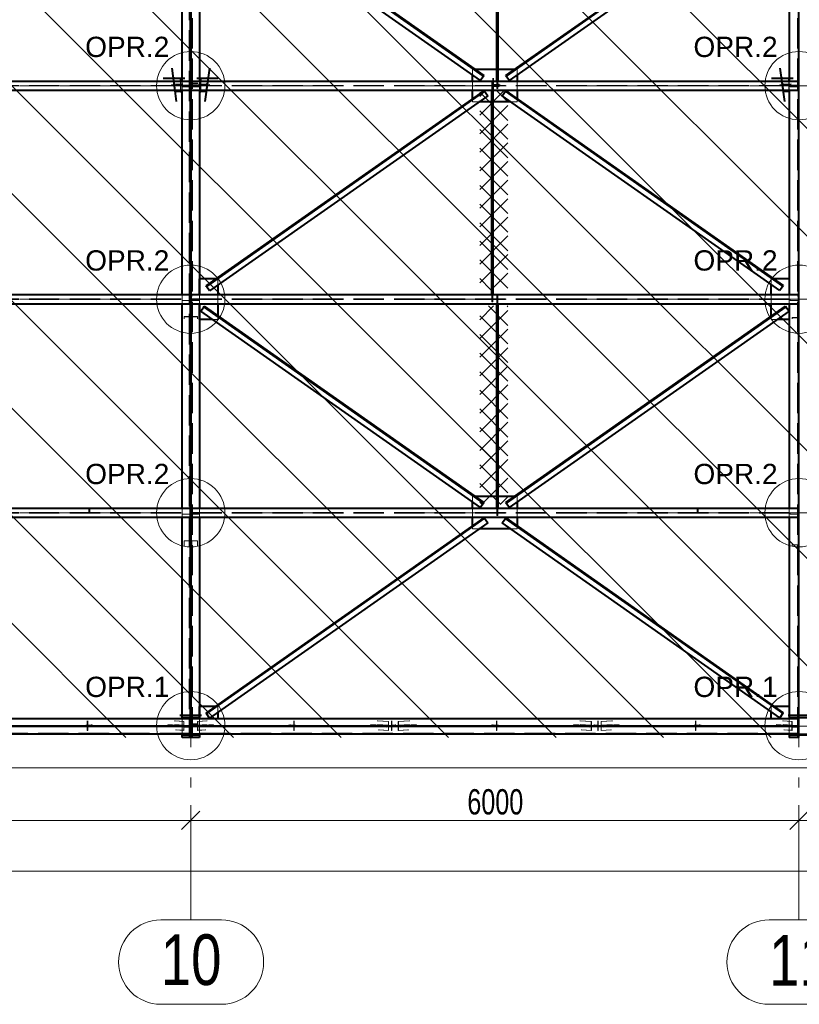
# Model space of a CAD drawing. Header units: metres. Extents: x 235 to 340, y 94 to 153.
# Tile 36 of 48: x 299.58 to 307.27, y 125.95 to 135.67. Entities that reach past the tile are written whole.
import ezdxf

# ---------------------------------------------------------------- set-up
doc = ezdxf.new("R2010")
doc.units = ezdxf.units.M
for name, pattern in [('__RA_15', [1.7, 1, -0.3, 0.1, -0.3]), ('__RA_2', [0.4, 0.3, -0.1]), ('__RA_4', [0.6, 0.3, -0.1, 0, -0.1, 0, -0.1])]:
    doc.linetypes.add(name, pattern=pattern)
for name, color, linetype, lineweight in [('OSY', 204, '__RA_15', 13), ('POPIS', 7, 'Continuous', 13), ('Standard', 7, 'Continuous', 40), ('VYZTUZ', 11, 'Continuous', 50)]:
    doc.layers.add(name, color=color, linetype=linetype, lineweight=lineweight)
doc.styles.add('ARIAL', font='ARIAL.TTF')

msp = doc.modelspace()

# ---------------------------------------------------------------- linework, layer by layer
at = {"layer": 'OSY', "color": 204, "linetype": '__RA_15', "lineweight": 13}
for p, q in [((301.2656, 126.7921), (301.2656, 152.3201)), ((307.2656, 126.7921), (307.2656, 152.3201)), ((242.1779, 135.0197), (323.2759, 135.0197)), ((242.1779, 132.912), (323.2759, 132.912)), ((242.1779, 130.8043), (323.2759, 130.8043)), ((242.1779, 128.6966), (323.2759, 128.6966)), ((301.2656, 126.7921), (301.2656, 126.7921)), ((307.2656, 126.7921), (307.2656, 126.7921))]:
    msp.add_line(p, q, dxfattribs=at)
at = {"layer": 'OSY', "color": 204, "linetype": 'Continuous', "lineweight": 13}
for p, q in [((301.5684, 126.7861), (300.9707, 126.7861)), ((307.5684, 126.7861), (306.9707, 126.7861)), ((301.5684, 125.9528), (300.9707, 125.9528)), ((307.5684, 125.9528), (306.9707, 125.9528))]:
    msp.add_line(p, q, dxfattribs=at)
for centre, start, end in [((300.9707, 126.3694), 90, 270), ((301.5684, 126.3694), 270, 90), ((306.9707, 126.3694), 90, 270)]:
    msp.add_arc(centre, 0.4167, start, end, dxfattribs=at)
at = {"layer": 'Standard', "color": 1, "linetype": 'Continuous', "lineweight": 13}
for p, q in [((304.8695, 128.5862), (283.2779, 150.1778)), ((305.9302, 128.5862), (284.3386, 150.1778)), ((306.9909, 128.5862), (285.3992, 150.1778)), ((308.0515, 128.5862), (286.4599, 150.1778)), ((309.1122, 128.5862), (287.5206, 150.1778)), ((310.1729, 128.5862), (288.5812, 150.1778)), ((311.2335, 128.5862), (289.6419, 150.1778)), ((312.2942, 128.5862), (290.7025, 150.1778)), ((313.3548, 128.5862), (291.7632, 150.1778)), ((303.8089, 128.5862), (283.2656, 149.1295)), ((302.7482, 128.5862), (283.2656, 148.0688)), ((301.6876, 128.5862), (283.2656, 147.0082)), ((300.6269, 128.5862), (283.2656, 145.9475))]:
    msp.add_line(p, q, dxfattribs=at)
at = {"layer": 'Standard', "color": 136, "linetype": '__RA_2', "lineweight": 18}
for p, q in [((301.2496, 138.7662), (301.2496, 128.587)), ((301.2816, 128.587), (301.2816, 138.7662)), ((307.2496, 128.587), (307.2496, 138.7662)), ((304.0622, 135.1797), (304.0456, 135.1797)), ((304.0456, 135.1253), (304.0456, 135.1797)), ((304.0726, 135.1797), (304.0622, 135.1797)), ((304.2966, 135.1797), (304.2846, 135.1797)), ((304.469, 135.1797), (304.4585, 135.1797)), ((304.4856, 135.1797), (304.469, 135.1797)), ((304.4856, 135.1797), (304.4856, 135.1253)), ((301.2796, 135.0976), (301.2716, 135.0976)), ((301.2796, 135.0976), (301.2796, 135.0985)), ((301.2796, 135.0458), (301.2796, 135.0976)), ((304.2456, 135.0855), (304.2456, 135.0925)), ((304.2456, 135.0855), (304.2456, 135.0257)), ((304.2516, 135.0855), (304.2456, 135.0855)), ((304.2516, 135.0855), (304.2516, 135.0925)), ((304.2516, 135.0317), (304.2516, 135.0855)), ((295.2716, 135.0225), (301.2596, 135.0225)), ((295.2716, 135.0169), (301.2596, 135.0169)), ((301.1696, 135.0245), (301.0772, 135.0323)), ((301.0779, 135.0243), (301.1696, 135.0165)), ((301.1646, 135.0291), (301.1035, 135.0323)), ((301.1047, 135.0243), (301.1646, 135.0211)), ((301.1677, 135.0355), (301.1142, 135.0383)), ((301.117, 135.0182), (301.1677, 135.0156)), ((301.1646, 135.0647), (301.1646, 135.0291)), ((301.1646, 135.0291), (301.1875, 135.0323)), ((301.1871, 135.0243), (301.1646, 135.0211)), ((301.1646, 135.0211), (301.1646, 134.9747)), ((301.1677, 135.0355), (301.1677, 135.0647)), ((301.1879, 135.0383), (301.1677, 135.0355)), ((301.1677, 135.0156), (301.1868, 135.0182)), ((301.1677, 134.9747), (301.1677, 135.0156)), ((301.1696, 135.0245), (301.1696, 135.0165)), ((301.2496, 135.0245), (301.1696, 135.0245)), ((301.1696, 135.0165), (301.2496, 135.0165)), ((301.1796, 135.0169), (301.1796, 135.0647)), ((301.1796, 135.0245), (301.2496, 135.0245)), ((301.2496, 135.0205), (301.1796, 135.0205)), ((301.1796, 135.0069), (301.1796, 135.0169)), ((301.1796, 134.9747), (301.1796, 135.0069)), ((301.1796, 135.0069), (301.2596, 135.0069)), ((301.1996, 135.0182), (301.1996, 135.0179)), ((301.2596, 135.0179), (301.1996, 135.0179)), ((301.1996, 135.0179), (301.1996, 135.0099)), ((301.1996, 135.0099), (301.2516, 135.0099)), ((301.2516, 135.0099), (301.2516, 135.0102)), ((301.2516, 135.0099), (301.2516, 134.9746)), ((301.2716, 135.0378), (301.3316, 135.0378)), ((301.2716, 135.0225), (307.2596, 135.0225)), ((301.2716, 135.0169), (307.2596, 135.0169)), ((301.2716, 135.0069), (301.3496, 135.0069)), ((301.3316, 135.0458), (301.2796, 135.0458)), ((301.3616, 135.0245), (301.2816, 135.0245)), ((301.2816, 135.0245), (301.3516, 135.0245)), ((301.3516, 135.0205), (301.2816, 135.0205)), ((301.2816, 135.0165), (301.3616, 135.0165)), ((301.3316, 135.0458), (301.3316, 135.0463)), ((301.3316, 135.0378), (301.3316, 135.0458)), ((301.3635, 135.0355), (301.3433, 135.0383)), ((301.3436, 135.0323), (301.3666, 135.0291)), ((301.3666, 135.0211), (301.3441, 135.0243)), ((301.3444, 135.0182), (301.3635, 135.0156)), ((301.3496, 135.0169), (301.3496, 135.0069)), ((301.3516, 135.0647), (301.3516, 134.9747)), ((301.4539, 135.0323), (301.3616, 135.0245)), ((301.3616, 135.0165), (301.3616, 135.0245)), ((301.3616, 135.0165), (301.4532, 135.0243)), ((301.3635, 135.0647), (301.3635, 135.0355)), ((301.417, 135.0383), (301.3635, 135.0355)), ((301.3635, 135.0156), (301.4142, 135.0182)), ((301.3635, 135.0156), (301.3635, 134.9747)), ((301.3666, 135.0291), (301.3666, 135.0647)), ((301.4276, 135.0323), (301.3666, 135.0291)), ((301.3666, 135.0211), (301.4265, 135.0243)), ((301.3666, 134.9747), (301.3666, 135.0211)), ((304.0456, 134.9747), (304.0456, 135.0647)), ((304.2346, 135.0525), (304.2364, 135.0525)), ((304.2346, 134.9747), (304.2346, 135.0525)), ((304.2356, 135.0237), (304.2356, 135.0323)), ((304.3156, 135.0244), (304.2356, 135.0244)), ((304.2356, 135.0157), (304.2356, 135.0237)), ((304.2356, 135.0237), (304.3156, 135.0237)), ((304.3156, 135.0237), (304.2356, 135.0237)), ((304.2356, 135.0237), (304.3156, 135.0237)), ((304.3156, 135.0197), (304.2356, 135.0197)), ((304.3156, 135.0197), (304.2356, 135.0197)), ((304.2356, 135.0163), (304.3156, 135.0163)), ((304.2356, 135.0157), (304.3156, 135.0157)), ((304.2364, 135.0525), (304.2406, 135.0525)), ((304.2364, 135.0525), (304.2364, 134.9747)), ((304.2406, 135.0525), (304.2448, 135.0525)), ((304.2406, 135.0525), (304.2406, 134.9747)), ((304.2448, 135.0525), (304.2466, 135.0525)), ((304.2448, 135.0525), (304.2448, 134.9747)), ((304.2456, 135.0257), (304.3056, 135.0257)), ((304.2456, 135.0243), (304.2456, 135.0177)), ((304.3056, 135.0177), (304.2456, 135.0177)), ((304.2456, 135.0177), (304.2456, 134.9579)), ((304.2466, 135.0525), (304.2466, 134.9747)), ((304.3056, 135.0317), (304.2516, 135.0317)), ((304.2516, 135.0182), (304.2516, 135.0117)), ((304.2516, 134.9579), (304.2516, 135.0117)), ((304.2516, 135.0117), (304.3056, 135.0117)), ((304.2846, 134.9925), (304.2846, 135.0647)), ((304.2863, 134.9925), (304.2846, 134.9925)), ((304.2863, 135.0647), (304.2863, 134.9925)), ((304.2906, 134.9925), (304.2863, 134.9925)), ((304.2906, 135.0647), (304.2906, 134.9925)), ((304.2948, 134.9925), (304.2906, 134.9925)), ((304.2948, 135.0647), (304.2948, 134.9925)), ((304.2966, 134.9925), (304.2948, 134.9925)), ((304.2966, 135.0647), (304.2966, 134.9925)), ((304.3056, 135.0317), (304.3056, 135.0383)), ((304.3056, 135.0257), (304.3056, 135.0317)), ((304.3056, 135.0177), (304.3056, 135.0243)), ((304.3056, 135.0117), (304.3056, 135.0177)), ((304.3156, 135.0323), (304.3156, 135.0237)), ((304.3156, 135.0157), (304.3156, 135.0237)), ((304.4856, 135.0647), (304.4856, 134.9747)), ((307.1696, 135.0245), (307.0772, 135.0323)), ((307.0779, 135.0243), (307.1696, 135.0165)), ((307.1646, 135.0291), (307.1035, 135.0323)), ((307.1047, 135.0243), (307.1646, 135.0211)), ((307.1677, 135.0355), (307.1142, 135.0383)), ((307.117, 135.0182), (307.1677, 135.0156)), ((307.1646, 135.0647), (307.1646, 135.0291)), ((307.1646, 135.0291), (307.1875, 135.0323)), ((307.1871, 135.0243), (307.1646, 135.0211)), ((307.1646, 135.0211), (307.1646, 134.9747)), ((307.1677, 135.0355), (307.1677, 135.0647)), ((307.1879, 135.0383), (307.1677, 135.0355)), ((307.1677, 135.0156), (307.1868, 135.0182)), ((307.1677, 134.9747), (307.1677, 135.0156)), ((307.1696, 135.0647), (307.1696, 134.9747)), ((307.2496, 135.0245), (307.1696, 135.0245)), ((307.1696, 135.0245), (307.2496, 135.0245)), ((307.2496, 135.0205), (307.1696, 135.0205)), ((307.1696, 135.0165), (307.2496, 135.0165)), ((307.1796, 135.0069), (307.1796, 135.0169)), ((307.1796, 135.0069), (307.2596, 135.0069)), ((307.1996, 135.0182), (307.1996, 135.0179)), ((307.2596, 135.0179), (307.1996, 135.0179)), ((307.1996, 135.0179), (307.1996, 135.0099)), ((307.1996, 135.0099), (307.2516, 135.0099)), ((307.2516, 135.0099), (307.2516, 135.0102)), ((307.2516, 135.0099), (307.2516, 134.9746)), ((301.1245, 134.964), (301.1677, 134.9618)), ((301.3635, 134.9618), (301.4067, 134.964)), ((304.0456, 134.8822), (304.0456, 134.8896)), ((304.2456, 134.9579), (304.2516, 134.9579)), ((304.4856, 134.8896), (304.4856, 134.8822)), ((307.1245, 134.964), (307.1677, 134.9618)), ((304.0456, 134.8597), (304.0456, 134.8822)), ((304.1074, 134.8597), (304.0456, 134.8597)), ((304.2466, 134.8597), (304.2346, 134.8597)), ((304.4856, 134.8597), (304.4237, 134.8597)), ((304.4856, 134.8822), (304.4856, 134.8597)), ((301.5259, 133.112), (301.5155, 133.112)), ((301.5316, 133.112), (301.5259, 133.112)), ((301.5316, 133.112), (301.5316, 133.05)), ((307.0053, 133.112), (306.9896, 133.112)), ((306.9896, 133.057), (306.9896, 133.112)), ((307.0157, 133.112), (307.0053, 133.112)), ((301.1796, 132.9092), (301.1796, 132.957)), ((301.2536, 132.9607), (301.2536, 132.9606)), ((301.2596, 132.9606), (301.2536, 132.9606)), ((301.2536, 132.9606), (301.2536, 132.9395)), ((301.2776, 132.9606), (301.2716, 132.9606)), ((301.2776, 132.9606), (301.2776, 132.9607)), ((301.2776, 132.9395), (301.2776, 132.9606)), ((301.3516, 132.957), (301.3516, 132.867)), ((301.3516, 132.867), (301.3516, 132.957)), ((301.5316, 132.957), (301.5316, 132.867)), ((304.2346, 132.8848), (304.2346, 132.957)), ((304.2364, 132.957), (304.2364, 132.8848)), ((304.2406, 132.957), (304.2406, 132.8848)), ((304.2448, 132.957), (304.2448, 132.8848)), ((304.2466, 132.957), (304.2466, 132.8848)), ((304.2846, 132.9448), (304.2863, 132.9448)), ((304.2846, 132.867), (304.2846, 132.9448)), ((304.2863, 132.9448), (304.2906, 132.9448)), ((304.2863, 132.9448), (304.2863, 132.867)), ((304.2906, 132.9448), (304.2948, 132.9448)), ((304.2906, 132.9448), (304.2906, 132.867)), ((304.2948, 132.9448), (304.2966, 132.9448)), ((304.2948, 132.9448), (304.2948, 132.867)), ((304.2966, 132.9448), (304.2966, 132.867)), ((306.9896, 132.867), (306.9896, 132.957)), ((307.1696, 132.957), (307.1696, 132.867)), ((307.1696, 132.957), (307.1696, 132.867)), ((307.2536, 132.9607), (307.2536, 132.9606)), ((307.2596, 132.9606), (307.2536, 132.9606)), ((307.2536, 132.9606), (307.2536, 132.9395)), ((295.2716, 132.9148), (301.2596, 132.9148)), ((295.2716, 132.9092), (301.2596, 132.9092)), ((301.1796, 132.8992), (301.1796, 132.9092)), ((301.1796, 132.867), (301.1796, 132.8992)), ((301.1796, 132.8992), (301.2596, 132.8992)), ((301.2716, 132.9148), (307.2596, 132.9148)), ((301.2716, 132.9092), (307.2596, 132.9092)), ((301.2716, 132.8992), (301.3496, 132.8992)), ((301.3496, 132.9092), (301.3496, 132.8992)), ((304.2364, 132.8848), (304.2346, 132.8848)), ((304.2406, 132.8848), (304.2364, 132.8848)), ((304.2448, 132.8848), (304.2406, 132.8848)), ((304.2466, 132.8848), (304.2448, 132.8848)), ((307.1796, 132.8992), (307.1796, 132.9092)), ((307.1796, 132.8992), (307.2596, 132.8992)), ((301.5316, 132.7495), (301.5316, 132.7422)), ((301.2536, 132.7401), (301.1996, 132.7401)), ((301.1996, 132.7401), (301.1996, 132.7374)), ((301.1996, 132.7374), (301.1996, 132.7177)), ((301.1996, 132.7374), (301.2596, 132.7374)), ((301.2536, 132.7423), (301.2536, 132.7401)), ((301.2536, 132.7311), (301.2536, 132.7401)), ((301.2716, 132.7374), (301.3316, 132.7374)), ((301.2776, 132.7401), (301.2776, 132.7423)), ((301.3316, 132.7401), (301.2776, 132.7401)), ((301.2776, 132.7401), (301.2776, 132.7311)), ((301.3316, 132.7374), (301.3316, 132.7401)), ((301.3316, 132.7177), (301.3316, 132.7374)), ((301.5316, 132.712), (301.4807, 132.712)), ((301.5316, 132.7422), (301.5316, 132.712)), ((306.9896, 132.7352), (306.9896, 132.7425)), ((306.9896, 132.712), (306.9896, 132.7352)), ((307.0505, 132.712), (306.9896, 132.712)), ((307.2536, 132.7311), (307.1996, 132.7311)), ((307.1996, 132.7311), (307.1996, 132.7284)), ((307.1996, 132.7284), (307.1996, 132.7177)), ((307.1996, 132.7284), (307.2596, 132.7284)), ((307.2536, 132.7311), (307.2536, 132.7311)), ((307.2536, 132.7311), (307.2536, 132.7311)), ((304.0622, 130.9643), (304.0456, 130.9643)), ((304.0456, 130.9099), (304.0456, 130.9643)), ((304.0726, 130.9643), (304.0622, 130.9643)), ((304.2966, 130.9643), (304.2846, 130.9643)), ((304.469, 130.9643), (304.4585, 130.9643)), ((304.4856, 130.9643), (304.469, 130.9643)), ((304.4856, 130.9643), (304.4856, 130.9099)), ((295.2716, 130.8071), (301.2596, 130.8071)), ((300.2616, 130.8171), (300.2616, 130.8493)), ((300.2696, 130.8171), (300.2616, 130.8171)), ((300.2616, 130.8171), (300.2616, 130.8071)), ((300.2696, 130.8493), (300.2696, 130.8171)), ((300.2696, 130.8071), (300.2696, 130.8171)), ((301.1796, 130.8015), (301.1796, 130.8493)), ((301.2716, 130.8071), (307.2596, 130.8071)), ((301.3516, 130.8493), (301.3516, 130.7593)), ((304.0456, 130.7593), (304.0456, 130.8493)), ((304.2846, 130.7771), (304.2846, 130.8493)), ((304.2863, 130.8493), (304.2863, 130.7771)), ((304.2906, 130.8493), (304.2906, 130.7771)), ((304.2948, 130.8493), (304.2948, 130.7771)), ((304.2966, 130.8493), (304.2966, 130.7771)), ((304.4856, 130.8493), (304.4856, 130.7593)), ((306.2616, 130.8171), (306.2616, 130.8493)), ((306.2696, 130.8171), (306.2616, 130.8171)), ((306.2616, 130.8171), (306.2616, 130.8071)), ((306.2696, 130.8493), (306.2696, 130.8171)), ((306.2696, 130.8071), (306.2696, 130.8171)), ((307.1696, 130.8493), (307.1696, 130.7593)), ((295.2716, 130.8015), (301.2596, 130.8015)), ((301.1796, 130.7915), (301.1796, 130.8015)), ((301.1796, 130.7593), (301.1796, 130.7915)), ((301.1796, 130.7915), (301.2596, 130.7915)), ((301.2716, 130.8015), (307.2596, 130.8015)), ((301.2716, 130.7915), (301.3496, 130.7915)), ((301.3496, 130.8015), (301.3496, 130.7915)), ((304.2863, 130.7771), (304.2846, 130.7771)), ((304.2906, 130.7771), (304.2863, 130.7771)), ((304.2948, 130.7771), (304.2906, 130.7771)), ((304.2966, 130.7771), (304.2948, 130.7771)), ((307.1796, 130.7915), (307.1796, 130.8015)), ((307.1796, 130.7915), (307.2596, 130.7915)), ((304.0456, 130.6668), (304.0456, 130.6741)), ((304.0456, 130.6443), (304.0456, 130.6668)), ((304.1074, 130.6443), (304.0456, 130.6443)), ((304.4856, 130.6443), (304.4237, 130.6443)), ((304.4856, 130.6741), (304.4856, 130.6668)), ((304.4856, 130.6668), (304.4856, 130.6443)), ((301.2536, 130.5284), (301.1996, 130.5284)), ((301.1996, 130.5284), (301.1996, 130.5267)), ((301.1996, 130.5267), (301.1996, 130.4757)), ((301.1996, 130.5267), (301.2596, 130.5267)), ((301.2536, 130.5311), (301.2536, 130.5284)), ((301.2536, 130.4972), (301.2536, 130.5284)), ((301.2716, 130.5267), (301.3316, 130.5267)), ((301.2776, 130.5284), (301.2776, 130.5311)), ((301.3316, 130.5284), (301.2776, 130.5284)), ((301.2776, 130.5284), (301.2776, 130.4972)), ((301.3316, 130.5267), (301.3316, 130.5284)), ((301.3316, 130.4757), (301.3316, 130.5267)), ((307.1996, 130.4894), (307.1996, 130.4883)), ((307.1996, 130.4883), (307.1996, 130.4757)), ((307.1996, 130.4883), (307.2596, 130.4883)), ((301.5188, 128.8916), (301.5084, 128.8916)), ((301.5316, 128.8916), (301.5188, 128.8916)), ((301.5316, 128.8916), (301.5316, 128.8346)), ((307.0124, 128.8916), (306.9896, 128.8916)), ((306.9896, 128.8416), (306.9896, 128.8916)), ((307.0228, 128.8916), (307.0124, 128.8916)), ((295.2716, 128.7656), (301.2596, 128.7656)), ((301.1796, 128.6216), (301.1796, 128.7716)), ((301.2596, 128.7816), (301.2596, 128.7716)), ((301.2716, 128.7716), (301.2716, 128.7816)), ((301.2776, 128.7739), (301.2716, 128.7739)), ((301.2716, 128.7656), (307.2596, 128.7656)), ((301.2776, 128.7739), (301.2776, 128.7754)), ((301.2776, 128.7201), (301.2776, 128.7739)), ((301.3516, 128.7716), (301.3516, 128.6216)), ((307.1696, 128.7716), (307.1696, 128.6216)), ((307.2596, 128.7816), (307.2596, 128.7716)), ((295.2716, 128.6966), (301.2596, 128.6966)), ((301.2596, 128.6966), (295.2716, 128.6966)), ((300.2306, 128.7007), (300.2306, 128.7066)), ((300.3006, 128.7066), (300.2306, 128.7066)), ((300.3006, 128.7007), (300.2306, 128.7007)), ((300.2306, 128.7007), (300.2306, 128.6927)), ((300.2306, 128.6987), (300.3006, 128.6987)), ((300.2306, 128.6927), (300.3006, 128.6927)), ((300.2456, 128.7421), (300.2456, 128.7493)), ((300.2456, 128.7421), (300.2456, 128.7023)), ((300.2496, 128.7421), (300.2456, 128.7421)), ((300.2456, 128.7023), (300.2856, 128.7023)), ((300.2456, 128.7012), (300.2456, 128.6943)), ((300.2456, 128.6943), (300.2456, 128.6544)), ((300.2856, 128.6943), (300.2456, 128.6943)), ((300.2496, 128.7421), (300.2496, 128.7493)), ((300.2496, 128.7063), (300.2496, 128.7421)), ((300.2856, 128.7063), (300.2496, 128.7063)), ((300.2496, 128.6971), (300.2496, 128.6903)), ((300.2496, 128.6544), (300.2496, 128.6903)), ((300.2496, 128.6903), (300.2856, 128.6903)), ((300.2856, 128.7063), (300.2856, 128.7132)), ((300.2856, 128.7023), (300.2856, 128.7063)), ((300.2856, 128.6943), (300.2856, 128.7012)), ((300.2856, 128.6903), (300.2856, 128.6943)), ((300.3006, 128.7066), (300.3006, 128.7007)), ((300.3006, 128.7007), (300.3006, 128.6927)), ((301.0401, 128.7132), (301.1772, 128.7059)), ((301.1772, 128.702), (301.0407, 128.7092)), ((301.0418, 128.7012), (301.1772, 128.694)), ((301.1772, 128.69), (301.0423, 128.6971)), ((301.1034, 128.7493), (301.1962, 128.7444)), ((301.1084, 128.7132), (301.1962, 128.7086)), ((301.1962, 128.6926), (301.1106, 128.6971)), ((301.111, 128.7493), (301.1983, 128.7447)), ((301.1156, 128.7015), (301.1156, 128.7092)), ((301.1156, 128.7015), (301.1156, 128.6935)), ((301.2496, 128.7015), (301.1156, 128.7015)), ((301.1156, 128.6935), (301.2496, 128.6935)), ((301.1166, 128.7092), (301.1983, 128.7049)), ((301.1983, 128.6969), (301.1177, 128.7012)), ((301.1962, 128.7086), (301.1772, 128.7059)), ((301.1772, 128.7059), (301.1772, 128.702)), ((301.1772, 128.702), (301.1983, 128.7049)), ((301.1983, 128.6969), (301.1772, 128.694)), ((301.1772, 128.694), (301.1772, 128.69)), ((301.1772, 128.69), (301.1962, 128.6926)), ((301.1983, 128.7447), (301.1962, 128.7444)), ((301.1962, 128.7444), (301.1962, 128.7086)), ((301.1962, 128.6926), (301.1962, 128.6568)), ((301.1983, 128.7049), (301.1983, 128.7447)), ((301.1983, 128.657), (301.1983, 128.6969)), ((301.1996, 128.6951), (301.1996, 128.6941)), ((301.2596, 128.6941), (301.1996, 128.6941)), ((301.1996, 128.6941), (301.1996, 128.6882)), ((301.1996, 128.6882), (301.2536, 128.6882)), ((301.2536, 128.6882), (301.2536, 128.6891)), ((301.2536, 128.6882), (301.2536, 128.6344)), ((301.2716, 128.7141), (301.3316, 128.7141)), ((301.2716, 128.6966), (307.2596, 128.6966)), ((307.2596, 128.6966), (301.2716, 128.6966)), ((301.3316, 128.7201), (301.2776, 128.7201)), ((301.4156, 128.7015), (301.2816, 128.7015)), ((301.2816, 128.6935), (301.4156, 128.6935)), ((301.3316, 128.7201), (301.3316, 128.7212)), ((301.3316, 128.7141), (301.3316, 128.7201)), ((301.3329, 128.7447), (301.4201, 128.7493)), ((301.3329, 128.7447), (301.3329, 128.7049)), ((301.335, 128.7444), (301.3329, 128.7447)), ((301.3329, 128.7049), (301.4146, 128.7092)), ((301.3329, 128.7049), (301.354, 128.702)), ((301.4135, 128.7012), (301.3329, 128.6969)), ((301.3329, 128.6969), (301.3329, 128.657)), ((301.354, 128.694), (301.3329, 128.6969)), ((301.335, 128.7444), (301.4277, 128.7493)), ((301.335, 128.7086), (301.335, 128.7444)), ((301.335, 128.7086), (301.4228, 128.7132)), ((301.354, 128.7059), (301.335, 128.7086)), ((301.4206, 128.6971), (301.335, 128.6926)), ((301.335, 128.6568), (301.335, 128.6926)), ((301.335, 128.6926), (301.354, 128.69)), ((301.354, 128.7059), (301.4911, 128.7132)), ((301.4905, 128.7092), (301.354, 128.702)), ((301.354, 128.702), (301.354, 128.7059)), ((301.354, 128.694), (301.4894, 128.7012)), ((301.4889, 128.6971), (301.354, 128.69)), ((301.354, 128.69), (301.354, 128.694)), ((301.4156, 128.7092), (301.4156, 128.7015)), ((301.4156, 128.6935), (301.4156, 128.7015)), ((302.3006, 128.7066), (302.2306, 128.7066)), ((302.2306, 128.7007), (302.2306, 128.7066)), ((302.2306, 128.6927), (302.2306, 128.7007)), ((302.3006, 128.7007), (302.2306, 128.7007)), ((302.2306, 128.6987), (302.3006, 128.6987)), ((302.2306, 128.6927), (302.3006, 128.6927)), ((302.2456, 128.7132), (302.2456, 128.7063)), ((302.2816, 128.7063), (302.2456, 128.7063)), ((302.2456, 128.7063), (302.2456, 128.7023)), ((302.2456, 128.7023), (302.2856, 128.7023)), ((302.2456, 128.7012), (302.2456, 128.6943)), ((302.2856, 128.6943), (302.2456, 128.6943)), ((302.2456, 128.6943), (302.2456, 128.6903)), ((302.2456, 128.6903), (302.2816, 128.6903)), ((302.2816, 128.7493), (302.2816, 128.7421)), ((302.2816, 128.7421), (302.2816, 128.7063)), ((302.2856, 128.7421), (302.2816, 128.7421)), ((302.2816, 128.6903), (302.2816, 128.6971)), ((302.2816, 128.6903), (302.2816, 128.6544)), ((302.2856, 128.7493), (302.2856, 128.7421)), ((302.2856, 128.7023), (302.2856, 128.7421)), ((302.2856, 128.6943), (302.2856, 128.7012)), ((302.2856, 128.6544), (302.2856, 128.6943)), ((302.3006, 128.7066), (302.3006, 128.7007)), ((302.3006, 128.6927), (302.3006, 128.7007)), ((303.0401, 128.7132), (303.1969, 128.7049)), ((303.1969, 128.7009), (303.0407, 128.7092)), ((303.0418, 128.7012), (303.1969, 128.6929)), ((303.1969, 128.689), (303.0423, 128.6971)), ((303.1034, 128.7493), (303.2159, 128.7434)), ((303.1084, 128.7132), (303.2159, 128.7075)), ((303.2159, 128.6916), (303.1106, 128.6971)), ((303.111, 128.7493), (303.218, 128.7437)), ((303.1156, 128.7007), (303.1156, 128.7092)), ((303.1156, 128.7007), (303.1156, 128.6927)), ((303.4156, 128.7007), (303.1156, 128.7007)), ((303.1156, 128.6927), (303.4156, 128.6927)), ((303.1166, 128.7092), (303.218, 128.7038)), ((303.218, 128.6958), (303.1177, 128.7012)), ((303.2159, 128.7075), (303.1969, 128.7049)), ((303.1969, 128.7049), (303.1969, 128.7009)), ((303.1969, 128.7009), (303.218, 128.7038)), ((303.218, 128.6958), (303.1969, 128.6929)), ((303.1969, 128.6929), (303.1969, 128.689)), ((303.1969, 128.689), (303.2159, 128.6916)), ((303.218, 128.7437), (303.2159, 128.7434)), ((303.2159, 128.7434), (303.2159, 128.7075)), ((303.2159, 128.6916), (303.2159, 128.6557)), ((303.218, 128.7038), (303.218, 128.7437)), ((303.218, 128.656), (303.218, 128.6958)), ((303.2456, 128.7421), (303.2456, 128.7493)), ((303.2496, 128.7421), (303.2456, 128.7421)), ((303.2456, 128.7421), (303.2456, 128.7023)), ((303.2456, 128.7023), (303.2856, 128.7023)), ((303.2456, 128.7012), (303.2456, 128.6943)), ((303.2456, 128.6943), (303.2456, 128.6544)), ((303.2856, 128.6943), (303.2456, 128.6943)), ((303.2496, 128.7421), (303.2496, 128.7493)), ((303.2496, 128.7063), (303.2496, 128.7421)), ((303.2856, 128.7063), (303.2496, 128.7063)), ((303.2496, 128.6971), (303.2496, 128.6903)), ((303.2496, 128.6544), (303.2496, 128.6903)), ((303.2496, 128.6903), (303.2856, 128.6903)), ((303.2856, 128.7063), (303.2856, 128.7132)), ((303.2856, 128.7023), (303.2856, 128.7063)), ((303.2856, 128.6943), (303.2856, 128.7012)), ((303.2856, 128.6903), (303.2856, 128.6943)), ((303.3132, 128.7437), (303.4201, 128.7493)), ((303.3132, 128.7437), (303.3132, 128.7038)), ((303.3153, 128.7434), (303.3132, 128.7437)), ((303.3132, 128.7038), (303.4146, 128.7092)), ((303.3132, 128.7038), (303.3343, 128.7009)), ((303.4135, 128.7012), (303.3132, 128.6958)), ((303.3132, 128.6958), (303.3132, 128.656)), ((303.3343, 128.6929), (303.3132, 128.6958)), ((303.3153, 128.7434), (303.4277, 128.7493)), ((303.3153, 128.7075), (303.3153, 128.7434)), ((303.3153, 128.7075), (303.4228, 128.7132)), ((303.3343, 128.7049), (303.3153, 128.7075)), ((303.4206, 128.6971), (303.3153, 128.6916)), ((303.3153, 128.6557), (303.3153, 128.6916)), ((303.3153, 128.6916), (303.3343, 128.689)), ((303.3343, 128.7049), (303.4911, 128.7132)), ((303.4905, 128.7092), (303.3343, 128.7009)), ((303.3343, 128.7009), (303.3343, 128.7049)), ((303.3343, 128.6929), (303.4894, 128.7012)), ((303.4889, 128.6971), (303.3343, 128.689)), ((303.3343, 128.689), (303.3343, 128.6929)), ((303.4156, 128.7092), (303.4156, 128.7007)), ((303.4156, 128.7007), (303.4156, 128.6927)), ((304.3006, 128.7066), (304.2306, 128.7066)), ((304.2306, 128.7007), (304.2306, 128.7066)), ((304.2306, 128.6927), (304.2306, 128.7007)), ((304.3006, 128.7007), (304.2306, 128.7007)), ((304.2306, 128.6987), (304.3006, 128.6987)), ((304.2306, 128.6927), (304.3006, 128.6927)), ((304.2456, 128.7132), (304.2456, 128.7063)), ((304.2816, 128.7063), (304.2456, 128.7063)), ((304.2456, 128.7063), (304.2456, 128.7023)), ((304.2456, 128.7023), (304.2856, 128.7023)), ((304.2456, 128.7012), (304.2456, 128.6943)), ((304.2856, 128.6943), (304.2456, 128.6943)), ((304.2456, 128.6943), (304.2456, 128.6903)), ((304.2456, 128.6903), (304.2816, 128.6903)), ((304.2816, 128.7493), (304.2816, 128.7421)), ((304.2816, 128.7421), (304.2816, 128.7063)), ((304.2856, 128.7421), (304.2816, 128.7421)), ((304.2816, 128.6903), (304.2816, 128.6971)), ((304.2816, 128.6903), (304.2816, 128.6544)), ((304.2856, 128.7493), (304.2856, 128.7421)), ((304.2856, 128.7023), (304.2856, 128.7421)), ((304.2856, 128.6943), (304.2856, 128.7012)), ((304.2856, 128.6544), (304.2856, 128.6943)), ((304.3006, 128.7066), (304.3006, 128.7007)), ((304.3006, 128.6927), (304.3006, 128.7007)), ((305.0401, 128.7132), (305.1969, 128.7049)), ((305.1969, 128.7009), (305.0407, 128.7092)), ((305.0418, 128.7012), (305.1969, 128.6929)), ((305.1969, 128.689), (305.0423, 128.6971)), ((305.1034, 128.7493), (305.2159, 128.7434)), ((305.1084, 128.7132), (305.2159, 128.7075)), ((305.2159, 128.6916), (305.1106, 128.6971)), ((305.111, 128.7493), (305.218, 128.7437)), ((305.1156, 128.7007), (305.1156, 128.7092)), ((305.1156, 128.6927), (305.1156, 128.7007)), ((305.4156, 128.7007), (305.1156, 128.7007)), ((305.1156, 128.6927), (305.4156, 128.6927)), ((305.1166, 128.7092), (305.218, 128.7038)), ((305.218, 128.6958), (305.1177, 128.7012)), ((305.2159, 128.7075), (305.1969, 128.7049)), ((305.1969, 128.7049), (305.1969, 128.7009)), ((305.1969, 128.7009), (305.218, 128.7038)), ((305.218, 128.6958), (305.1969, 128.6929)), ((305.1969, 128.6929), (305.1969, 128.689)), ((305.1969, 128.689), (305.2159, 128.6916)), ((305.218, 128.7437), (305.2159, 128.7434)), ((305.2159, 128.7434), (305.2159, 128.7075)), ((305.2159, 128.6916), (305.2159, 128.6557)), ((305.218, 128.7038), (305.218, 128.7437)), ((305.218, 128.656), (305.218, 128.6958)), ((305.2456, 128.7132), (305.2456, 128.7063)), ((305.2816, 128.7063), (305.2456, 128.7063)), ((305.2456, 128.7063), (305.2456, 128.7023)), ((305.2456, 128.7023), (305.2856, 128.7023)), ((305.2456, 128.7012), (305.2456, 128.6943)), ((305.2856, 128.6943), (305.2456, 128.6943)), ((305.2456, 128.6943), (305.2456, 128.6903)), ((305.2456, 128.6903), (305.2816, 128.6903)), ((305.2816, 128.7493), (305.2816, 128.7421)), ((305.2816, 128.7421), (305.2816, 128.7063)), ((305.2856, 128.7421), (305.2816, 128.7421)), ((305.2816, 128.6903), (305.2816, 128.6971)), ((305.2816, 128.6903), (305.2816, 128.6544)), ((305.2856, 128.7493), (305.2856, 128.7421)), ((305.2856, 128.7023), (305.2856, 128.7421)), ((305.2856, 128.6943), (305.2856, 128.7012)), ((305.2856, 128.6544), (305.2856, 128.6943)), ((305.3132, 128.7437), (305.4201, 128.7493)), ((305.3132, 128.7437), (305.3132, 128.7038)), ((305.3153, 128.7434), (305.3132, 128.7437)), ((305.3132, 128.7038), (305.4146, 128.7092)), ((305.3132, 128.7038), (305.3343, 128.7009)), ((305.4135, 128.7012), (305.3132, 128.6958)), ((305.3132, 128.6958), (305.3132, 128.656)), ((305.3343, 128.6929), (305.3132, 128.6958)), ((305.3153, 128.7434), (305.4277, 128.7493)), ((305.3153, 128.7075), (305.3153, 128.7434)), ((305.3153, 128.7075), (305.4228, 128.7132)), ((305.3343, 128.7049), (305.3153, 128.7075)), ((305.4206, 128.6971), (305.3153, 128.6916)), ((305.3153, 128.6557), (305.3153, 128.6916)), ((305.3153, 128.6916), (305.3343, 128.689)), ((305.3343, 128.7049), (305.4911, 128.7132)), ((305.4905, 128.7092), (305.3343, 128.7009)), ((305.3343, 128.7009), (305.3343, 128.7049)), ((305.3343, 128.6929), (305.4894, 128.7012)), ((305.4889, 128.6971), (305.3343, 128.689)), ((305.3343, 128.689), (305.3343, 128.6929)), ((305.4156, 128.7092), (305.4156, 128.7007)), ((305.4156, 128.6927), (305.4156, 128.7007)), ((306.2306, 128.7007), (306.2306, 128.7066)), ((306.3006, 128.7066), (306.2306, 128.7066)), ((306.3006, 128.7007), (306.2306, 128.7007)), ((306.2306, 128.7007), (306.2306, 128.6927)), ((306.2306, 128.6987), (306.3006, 128.6987)), ((306.2306, 128.6927), (306.3006, 128.6927)), ((306.2456, 128.7421), (306.2456, 128.7493)), ((306.2456, 128.7421), (306.2456, 128.7023)), ((306.2496, 128.7421), (306.2456, 128.7421)), ((306.2456, 128.7023), (306.2856, 128.7023)), ((306.2456, 128.7012), (306.2456, 128.6943)), ((306.2456, 128.6943), (306.2456, 128.6544)), ((306.2856, 128.6943), (306.2456, 128.6943)), ((306.2496, 128.7421), (306.2496, 128.7493)), ((306.2496, 128.7063), (306.2496, 128.7421)), ((306.2856, 128.7063), (306.2496, 128.7063)), ((306.2496, 128.6971), (306.2496, 128.6903)), ((306.2496, 128.6544), (306.2496, 128.6903)), ((306.2496, 128.6903), (306.2856, 128.6903)), ((306.2856, 128.7063), (306.2856, 128.7132)), ((306.2856, 128.7023), (306.2856, 128.7063)), ((306.2856, 128.6943), (306.2856, 128.7012)), ((306.2856, 128.6903), (306.2856, 128.6943)), ((306.3006, 128.7066), (306.3006, 128.7007)), ((306.3006, 128.7007), (306.3006, 128.6927)), ((307.0401, 128.7132), (307.1772, 128.7059)), ((307.1772, 128.702), (307.0407, 128.7092)), ((307.0418, 128.7012), (307.1772, 128.694)), ((307.1772, 128.69), (307.0423, 128.6971)), ((307.1034, 128.7493), (307.1962, 128.7444)), ((307.1084, 128.7132), (307.1962, 128.7086)), ((307.1962, 128.6926), (307.1106, 128.6971)), ((307.111, 128.7493), (307.1983, 128.7447)), ((307.1156, 128.7015), (307.1156, 128.7092)), ((307.1156, 128.7015), (307.1156, 128.6935)), ((307.2496, 128.7015), (307.1156, 128.7015)), ((307.1156, 128.6935), (307.2496, 128.6935)), ((307.1166, 128.7092), (307.1983, 128.7049)), ((307.1983, 128.6969), (307.1177, 128.7012)), ((307.1962, 128.7086), (307.1772, 128.7059)), ((307.1772, 128.7059), (307.1772, 128.702)), ((307.1772, 128.702), (307.1983, 128.7049)), ((307.1983, 128.6969), (307.1772, 128.694)), ((307.1772, 128.694), (307.1772, 128.69)), ((307.1772, 128.69), (307.1962, 128.6926)), ((307.1983, 128.7447), (307.1962, 128.7444)), ((307.1962, 128.7444), (307.1962, 128.7086)), ((307.1962, 128.6926), (307.1962, 128.6568)), ((307.1983, 128.7049), (307.1983, 128.7447)), ((307.1983, 128.657), (307.1983, 128.6969)), ((307.1996, 128.6951), (307.1996, 128.6941)), ((307.2596, 128.6941), (307.1996, 128.6941)), ((307.1996, 128.6941), (307.1996, 128.6882)), ((307.1996, 128.6882), (307.2536, 128.6882)), ((307.2496, 128.6943), (307.2596, 128.6943)), ((307.2536, 128.6882), (307.2496, 128.6882)), ((307.2536, 128.6882), (307.2536, 128.6891)), ((307.2536, 128.6882), (307.2536, 128.6344)), ((307.2596, 128.6804), (307.2536, 128.6804)), ((301.2596, 128.6276), (295.2716, 128.6276)), ((300.2456, 128.6544), (300.2496, 128.6544)), ((301.1962, 128.6568), (301.1156, 128.661)), ((301.1983, 128.657), (301.1232, 128.661)), ((301.1796, 128.587), (301.2496, 128.587)), ((301.1962, 128.6568), (301.1983, 128.657)), ((301.2496, 128.593), (301.2596, 128.593)), ((301.2536, 128.6344), (301.2596, 128.6344)), ((307.2596, 128.6276), (301.2716, 128.6276)), ((301.2716, 128.6116), (301.2716, 128.6216)), ((301.2716, 128.593), (301.2816, 128.593)), ((301.2816, 128.587), (301.3516, 128.587)), ((301.408, 128.661), (301.3329, 128.657)), ((301.3329, 128.657), (301.335, 128.6568)), ((301.4156, 128.661), (301.335, 128.6568)), ((302.2816, 128.6544), (302.2856, 128.6544)), ((303.2159, 128.6557), (303.1156, 128.661)), ((303.218, 128.656), (303.1232, 128.661)), ((303.2159, 128.6557), (303.218, 128.656)), ((303.2456, 128.6544), (303.2496, 128.6544)), ((303.408, 128.661), (303.3132, 128.656)), ((303.3132, 128.656), (303.3153, 128.6557)), ((303.4156, 128.661), (303.3153, 128.6557)), ((304.2816, 128.6544), (304.2856, 128.6544)), ((305.2159, 128.6557), (305.1156, 128.661)), ((305.218, 128.656), (305.1232, 128.661)), ((305.2159, 128.6557), (305.218, 128.656)), ((305.2816, 128.6544), (305.2856, 128.6544)), ((305.408, 128.661), (305.3132, 128.656)), ((305.3132, 128.656), (305.3153, 128.6557)), ((305.4156, 128.661), (305.3153, 128.6557)), ((306.2456, 128.6544), (306.2496, 128.6544)), ((307.1962, 128.6568), (307.1156, 128.661)), ((307.1983, 128.657), (307.1232, 128.661)), ((307.1696, 128.587), (307.2496, 128.587)), ((307.1962, 128.6568), (307.1983, 128.657)), ((307.2496, 128.5939), (307.2596, 128.5939)), ((307.2536, 128.6344), (307.2596, 128.6344))]:
    msp.add_line(p, q, dxfattribs=at)
at = {"layer": 'Standard', "color": 1, "linetype": 'Continuous', "lineweight": 40}
for p, q in [((301.1796, 135.0647), (301.1796, 137.0824)), ((301.2596, 137.0824), (301.2596, 135.0647)), ((301.2716, 135.0647), (301.2716, 137.0824)), ((304.1548, 135.1146), (301.3948, 137.0537)), ((301.3982, 137.0586), (304.1583, 135.1195)), ((304.2846, 135.0647), (304.2846, 137.0824)), ((304.2863, 137.0824), (304.2863, 135.0647)), ((304.2906, 137.0824), (304.2906, 135.0647)), ((304.2948, 137.0824), (304.2948, 135.0647)), ((304.2966, 137.0824), (304.2966, 135.0647)), ((304.3729, 135.1195), (307.1329, 137.0586)), ((307.1363, 137.0537), (304.3764, 135.1146)), ((307.2596, 137.0824), (307.2596, 135.0647)), ((304.1238, 135.0704), (301.3638, 137.0095)), ((307.1674, 137.0095), (304.4074, 135.0704)), ((301.3516, 136.9274), (301.3516, 135.0647)), ((307.1696, 136.9274), (307.1696, 135.0647)), ((304.2846, 135.1797), (304.0726, 135.1797)), ((304.4585, 135.1797), (304.2966, 135.1797)), ((301.1646, 135.0889), (301.0952, 135.0925)), ((301.1677, 135.0893), (301.1066, 135.0925)), ((301.1677, 135.0893), (301.1646, 135.0889)), ((301.1646, 135.0889), (301.1646, 135.0647)), ((301.1677, 135.0647), (301.1677, 135.0893)), ((301.2716, 135.1205), (301.2596, 135.1205)), ((301.4245, 135.0925), (301.3635, 135.0893)), ((301.3666, 135.0889), (301.3635, 135.0893)), ((301.3635, 135.0893), (301.3635, 135.0647)), ((301.436, 135.0925), (301.3666, 135.0889)), ((301.3666, 135.0647), (301.3666, 135.0889)), ((304.0456, 135.0647), (304.0456, 135.1253)), ((304.1548, 135.1146), (304.1238, 135.0704)), ((304.1583, 135.1195), (304.1548, 135.1146)), ((304.3764, 135.1146), (304.3729, 135.1195)), ((304.4074, 135.0704), (304.3764, 135.1146)), ((304.4856, 135.1253), (304.4856, 135.0647)), ((307.1646, 135.0889), (307.0952, 135.0925)), ((307.1677, 135.0893), (307.1066, 135.0925)), ((307.1677, 135.0893), (307.1646, 135.0889)), ((307.1646, 135.0889), (307.1646, 135.0647)), ((307.1677, 135.0647), (307.1677, 135.0893)), ((307.2716, 135.1205), (307.2596, 135.1205)), ((295.2716, 135.0647), (301.2596, 135.0647)), ((301.2596, 135.0647), (301.2596, 134.9747)), ((301.2716, 135.0169), (301.2596, 135.0169)), ((301.2596, 135.0069), (301.2716, 135.0069)), ((301.2716, 135.0647), (307.2596, 135.0647)), ((301.2716, 134.9747), (301.2716, 135.0647)), ((307.2596, 135.0647), (307.2596, 134.9747)), ((307.2716, 135.0169), (307.2596, 135.0169)), ((307.2596, 135.0069), (307.2716, 135.0069)), ((295.2716, 134.9747), (301.2596, 134.9747)), ((301.113, 134.964), (301.1646, 134.9613)), ((301.1646, 134.9747), (301.1646, 134.9613)), ((301.1646, 134.9613), (301.1677, 134.9618)), ((301.1677, 134.9618), (301.1677, 134.9747)), ((301.1796, 132.957), (301.1796, 134.9747)), ((301.2596, 134.9747), (301.2596, 132.957)), ((301.2716, 132.957), (301.2716, 134.9747)), ((301.2716, 134.9747), (307.2596, 134.9747)), ((301.3516, 134.9747), (301.3516, 133.112)), ((301.3635, 134.9747), (301.3635, 134.9618)), ((301.3635, 134.9618), (301.3666, 134.9613)), ((301.3666, 134.9613), (301.3666, 134.9747)), ((301.3666, 134.9613), (301.4181, 134.964)), ((301.4166, 133.0425), (304.1602, 134.9701)), ((304.1636, 134.9651), (301.42, 133.0376)), ((304.1947, 134.921), (301.4511, 132.9934)), ((304.0456, 134.8896), (304.0456, 134.9747)), ((304.1602, 134.9701), (304.1636, 134.9651)), ((304.1636, 134.9651), (304.1947, 134.921)), ((304.2346, 132.957), (304.2346, 134.9747)), ((304.2364, 134.9747), (304.2364, 132.957)), ((304.2406, 134.9747), (304.2406, 132.957)), ((304.2448, 134.9747), (304.2448, 132.957)), ((304.2466, 134.9747), (304.2466, 132.957)), ((304.3381, 134.9198), (304.3692, 134.964)), ((307.0752, 132.9969), (304.3381, 134.9198)), ((304.3692, 134.964), (304.3726, 134.9689)), ((307.1062, 133.0411), (304.3692, 134.964)), ((304.3726, 134.9689), (307.1097, 133.046)), ((304.4856, 134.9747), (304.4856, 134.8896)), ((307.113, 134.964), (307.1646, 134.9613)), ((307.1646, 134.9747), (307.1646, 134.9613)), ((307.1646, 134.9613), (307.1677, 134.9618)), ((307.1677, 134.9618), (307.1677, 134.9747)), ((307.1696, 134.9747), (307.1696, 133.112)), ((307.2596, 134.9747), (307.2596, 132.957)), ((304.2346, 134.8597), (304.1074, 134.8597)), ((304.4237, 134.8597), (304.2466, 134.8597)), ((301.2716, 134.7705), (301.2596, 134.7705)), ((307.2716, 134.7705), (307.2596, 134.7705)), ((301.3516, 133.112), (301.3516, 132.957)), ((301.5155, 133.112), (301.3516, 133.112)), ((301.3516, 132.957), (301.3516, 133.112)), ((301.42, 133.0376), (301.4166, 133.0425)), ((301.5316, 133.05), (301.5316, 132.957)), ((306.9896, 132.957), (306.9896, 133.057)), ((307.1696, 133.112), (307.0157, 133.112)), ((307.1062, 133.0411), (307.0752, 132.9969)), ((307.1097, 133.046), (307.1062, 133.0411)), ((307.1696, 133.112), (307.1696, 132.957)), ((307.1696, 133.112), (307.1696, 132.957)), ((295.2716, 132.957), (301.2596, 132.957)), ((301.2716, 133.0028), (301.2596, 133.0028)), ((301.2596, 132.957), (301.2596, 132.867)), ((301.2716, 132.957), (307.2596, 132.957)), ((301.2716, 132.867), (301.2716, 132.957)), ((301.4511, 132.9934), (301.42, 133.0376)), ((307.2716, 133.0028), (307.2596, 133.0028)), ((307.2596, 132.957), (307.2596, 132.867)), ((295.2716, 132.867), (301.2596, 132.867)), ((301.1796, 130.8493), (301.1796, 132.867)), ((301.2716, 132.9092), (301.2596, 132.9092)), ((301.2596, 132.8992), (301.2716, 132.8992)), ((301.2596, 132.867), (301.2596, 130.8493)), ((301.2716, 130.8493), (301.2716, 132.867)), ((301.2716, 132.867), (307.2596, 132.867)), ((301.3516, 132.867), (301.3516, 132.712)), ((301.3516, 132.712), (301.3516, 132.867)), ((301.5316, 132.867), (301.5316, 132.7495)), ((304.2846, 130.8493), (304.2846, 132.867)), ((304.2863, 132.867), (304.2863, 130.8493)), ((304.2906, 132.867), (304.2906, 130.8493)), ((304.2948, 132.867), (304.2948, 130.8493)), ((304.2966, 132.867), (304.2966, 130.8493)), ((306.9896, 132.7425), (306.9896, 132.867)), ((307.1696, 132.867), (307.1696, 132.712)), ((307.1696, 132.867), (307.1696, 132.712)), ((307.2716, 132.9092), (307.2596, 132.9092)), ((307.2596, 132.8992), (307.2716, 132.8992)), ((307.2596, 132.867), (307.2596, 130.8493)), ((301.3638, 132.7941), (301.3948, 132.8383)), ((304.1238, 130.855), (301.3638, 132.7941)), ((301.3948, 132.8383), (301.3982, 132.8432)), ((304.1548, 130.8992), (301.3948, 132.8383)), ((301.3982, 132.8432), (304.1583, 130.9041)), ((304.3729, 130.9041), (307.1329, 132.8432)), ((307.1363, 132.8383), (304.3764, 130.8992)), ((307.1674, 132.7941), (304.4074, 130.855)), ((307.1329, 132.8432), (307.1363, 132.8383)), ((307.1363, 132.8383), (307.1674, 132.7941)), ((301.3516, 132.712), (301.3516, 130.8493)), ((301.4807, 132.712), (301.3516, 132.712)), ((307.1696, 132.712), (307.0505, 132.712)), ((307.1696, 132.712), (307.1696, 130.8493)), ((301.2716, 132.6028), (301.2596, 132.6028)), ((307.2716, 132.6028), (307.2596, 132.6028)), ((304.0456, 130.8493), (304.0456, 130.9099)), ((304.2846, 130.9643), (304.0726, 130.9643)), ((304.1583, 130.9041), (304.1548, 130.8992)), ((304.4585, 130.9643), (304.2966, 130.9643)), ((304.3764, 130.8992), (304.3729, 130.9041)), ((304.4856, 130.9099), (304.4856, 130.8493)), ((295.2716, 130.8493), (301.2596, 130.8493)), ((301.2716, 130.8851), (301.2596, 130.8851)), ((301.2596, 130.8493), (301.2596, 130.7593)), ((301.2716, 130.8493), (307.2596, 130.8493)), ((301.2716, 130.7593), (301.2716, 130.8493)), ((304.1548, 130.8992), (304.1238, 130.855)), ((304.4074, 130.855), (304.3764, 130.8992)), ((307.2716, 130.8851), (307.2596, 130.8851)), ((307.2596, 130.8493), (307.2596, 130.7593)), ((295.2716, 130.7593), (301.2596, 130.7593)), ((301.1796, 128.7816), (301.1796, 130.7593)), ((301.2716, 130.8015), (301.2596, 130.8015)), ((301.2596, 130.7915), (301.2716, 130.7915)), ((301.2596, 130.7593), (301.2596, 128.7816)), ((301.2716, 128.7816), (301.2716, 130.7593)), ((301.2716, 130.7593), (307.2596, 130.7593)), ((301.3516, 130.7593), (301.3516, 128.8916)), ((301.4166, 128.8271), (304.1602, 130.7547)), ((304.1636, 130.7497), (301.42, 128.8222)), ((304.0456, 130.6741), (304.0456, 130.7593)), ((304.1602, 130.7547), (304.1636, 130.7497)), ((304.1636, 130.7497), (304.1947, 130.7056)), ((304.3381, 130.7044), (304.3692, 130.7486)), ((304.3692, 130.7486), (304.3726, 130.7535)), ((307.1062, 128.8257), (304.3692, 130.7486)), ((304.3726, 130.7535), (307.1097, 128.8306)), ((304.4856, 130.7593), (304.4856, 130.6741)), ((307.1696, 130.7593), (307.1696, 128.8916)), ((307.2716, 130.8015), (307.2596, 130.8015)), ((307.2596, 130.7915), (307.2716, 130.7915)), ((307.2596, 130.7593), (307.2596, 128.7816)), ((304.1947, 130.7056), (301.4511, 128.778)), ((304.4237, 130.6443), (304.1074, 130.6443)), ((307.0752, 128.7815), (304.3381, 130.7044)), ((301.2716, 130.3851), (301.2596, 130.3851)), ((307.2716, 130.3851), (307.2596, 130.3851)), ((301.5084, 128.8916), (301.3516, 128.8916)), ((301.3516, 128.7716), (301.3516, 128.8916)), ((301.3516, 128.8916), (301.3516, 128.7716)), ((307.1696, 128.8916), (307.0228, 128.8916)), ((307.1696, 128.8916), (307.1696, 128.7716)), ((307.1696, 128.8916), (307.1696, 128.7716)), ((301.2596, 128.7716), (295.2716, 128.7716)), ((301.1796, 128.7716), (301.1796, 128.7816)), ((301.3496, 128.7816), (301.1796, 128.7816)), ((301.2716, 128.7978), (301.2596, 128.7978)), ((301.2596, 128.7716), (301.2716, 128.7716)), ((301.2596, 128.7716), (301.2596, 128.6966)), ((307.2596, 128.7716), (301.2716, 128.7716)), ((301.2716, 128.6966), (301.2716, 128.7716)), ((301.3496, 128.7816), (301.3496, 128.7716)), ((301.42, 128.8222), (301.4166, 128.8271)), ((301.4511, 128.778), (301.42, 128.8222)), ((301.5316, 128.8346), (301.5316, 128.7716)), ((306.9896, 128.7716), (306.9896, 128.8416)), ((307.1062, 128.8257), (307.0752, 128.7815)), ((307.1097, 128.8306), (307.1062, 128.8257)), ((307.1796, 128.7716), (307.1796, 128.7816)), ((307.3496, 128.7816), (307.1796, 128.7816)), ((307.2716, 128.7978), (307.2596, 128.7978)), ((307.2596, 128.7716), (307.2716, 128.7716)), ((307.2596, 128.7716), (307.2596, 128.6966)), ((295.2716, 128.6966), (301.2596, 128.6966)), ((301.2596, 128.6966), (295.2716, 128.6966)), ((301.2596, 128.6966), (301.2596, 128.6216)), ((301.2716, 128.6966), (307.2596, 128.6966)), ((307.2596, 128.6966), (301.2716, 128.6966)), ((301.2716, 128.6216), (301.2716, 128.6966)), ((307.2596, 128.6966), (307.2596, 128.6216)), ((295.2716, 128.6216), (301.2596, 128.6216)), ((301.1796, 128.6116), (301.1796, 128.6216)), ((301.1796, 128.5862), (301.1796, 128.6116)), ((301.1796, 128.6116), (301.3496, 128.6116)), ((301.2596, 128.5862), (301.1796, 128.5862)), ((301.2596, 128.6216), (301.2596, 128.5862)), ((301.2716, 128.6216), (301.2596, 128.6216)), ((301.2716, 128.5971), (301.2596, 128.5971)), ((301.2716, 128.6216), (307.2596, 128.6216)), ((301.2716, 128.5862), (301.2716, 128.6116)), ((301.3516, 128.5862), (301.2716, 128.5862)), ((301.3496, 128.6216), (301.3496, 128.6116)), ((301.3516, 128.6216), (301.3516, 128.5862)), ((307.1696, 128.6216), (307.1696, 128.5862)), ((307.2596, 128.5862), (307.1696, 128.5862)), ((307.1796, 128.6116), (307.1796, 128.6216)), ((307.1796, 128.6116), (307.3496, 128.6116)), ((307.2596, 128.6216), (307.2596, 128.5862)), ((307.2716, 128.6216), (307.2596, 128.6216)), ((307.2716, 128.5971), (307.2596, 128.5971))]:
    msp.add_line(p, q, dxfattribs=at)
at = {"layer": 'Standard', "color": 1, "linetype": '__RA_4', "lineweight": 40}
for p, q in [((301.1128, 134.9656), (301.0814, 135.1915)), ((301.4498, 135.1915), (301.4184, 134.9656)), ((307.1128, 134.9656), (307.0814, 135.1915)), ((300.9952, 135.0925), (301.2066, 135.0925)), ((301.3245, 135.0925), (301.536, 135.0925)), ((306.9952, 135.0925), (307.2066, 135.0925)), ((301.1268, 134.865), (301.0978, 135.0737)), ((301.4334, 135.0737), (301.4043, 134.865)), ((307.1268, 134.865), (307.0978, 135.0737)), ((301.1596, 128.8055), (301.3716, 128.8055)), ((307.1596, 128.8055), (307.3716, 128.8055))]:
    msp.add_line(p, q, dxfattribs=at)
at = {"layer": 'Standard', "color": 7, "linetype": 'Continuous', "lineweight": 13}
for p, q in [((304.1158, 134.7297), (304.3514, 134.9653)), ((304.1158, 134.9135), (304.1676, 134.9653)), ((304.1158, 134.9543), (304.3936, 134.6766)), ((304.2887, 134.9653), (304.3936, 134.8604)), ((304.1158, 134.5458), (304.3936, 134.8236)), ((304.1158, 134.7705), (304.3936, 134.4927)), ((304.1158, 134.362), (304.3936, 134.6397)), ((304.1158, 134.5866), (304.3936, 134.3089)), ((304.1158, 134.1781), (304.3936, 134.4559)), ((304.1158, 134.4028), (304.3936, 134.125)), ((304.1158, 133.9943), (304.3936, 134.272)), ((304.1158, 134.2189), (304.3936, 133.9412)), ((304.1158, 133.8104), (304.3936, 134.0882)), ((304.1158, 134.0351), (304.3936, 133.7573)), ((304.1158, 133.6266), (304.3936, 133.9043)), ((304.1158, 133.8512), (304.3936, 133.5735)), ((304.1158, 133.4427), (304.3936, 133.7205)), ((304.1158, 133.6674), (304.3936, 133.3896)), ((304.1158, 133.2589), (304.3936, 133.5366)), ((304.1158, 133.4835), (304.3936, 133.2058)), ((304.1158, 133.075), (304.3936, 133.3528)), ((304.1158, 133.2997), (304.3936, 133.0219)), ((304.2305, 133.0059), (304.3936, 133.169)), ((304.1158, 133.1158), (304.2258, 133.0059)), ((304.1158, 132.7073), (304.2537, 132.8453)), ((304.1158, 132.5235), (304.3936, 132.8013)), ((304.2026, 132.8453), (304.3936, 132.6542)), ((304.3864, 132.8453), (304.3936, 132.8381)), ((304.1158, 132.7481), (304.3936, 132.4704)), ((304.1158, 132.3397), (304.3936, 132.6174)), ((304.1158, 132.5643), (304.3936, 132.2866)), ((304.1158, 132.1558), (304.3936, 132.4336)), ((304.1158, 132.3804), (304.3936, 132.1027)), ((304.1158, 131.972), (304.3936, 132.2497)), ((304.1158, 132.1966), (304.3936, 131.9189)), ((304.1158, 131.7881), (304.3936, 132.0659)), ((304.1158, 132.0128), (304.3936, 131.735)), ((304.1158, 131.6043), (304.3936, 131.882)), ((304.1158, 131.8289), (304.3936, 131.5512)), ((304.1158, 131.4204), (304.3936, 131.6982)), ((304.1158, 131.6451), (304.3936, 131.3673)), ((304.1158, 131.2366), (304.3936, 131.5143)), ((304.1158, 131.4612), (304.3936, 131.1835)), ((304.1158, 131.0527), (304.3936, 131.3305)), ((304.1158, 131.2774), (304.3936, 130.9996)), ((304.1328, 130.8859), (304.3936, 131.1466)), ((304.1158, 131.0935), (304.3235, 130.8859)), ((304.1158, 130.9097), (304.1396, 130.8859)), ((304.3167, 130.8859), (304.3936, 130.9628)), ((246.8636, 128.6216), (319.6676, 128.6216))]:
    msp.add_line(p, q, dxfattribs=at)
msp.add_lwpolyline([(242.0779, 128.2883), (323.3759, 128.2883), (323.3759, 150.7173), (242.0779, 150.7173), (242.0779, 128.2883)], dxfattribs=at)
for centre in [(301.2656, 135.0197), (307.2656, 135.0197), (301.2656, 132.912), (307.2656, 132.912), (301.2656, 130.8043), (307.2656, 130.8043), (301.2656, 128.7031), (307.2656, 128.7031)]:
    msp.add_circle(centre, 0.3369, dxfattribs=at)
at = {"layer": 'VYZTUZ', "color": 171, "linetype": 'Continuous', "lineweight": 18}
for p, q in [((301.2656, 127.7685), (301.2656, 127.9186)), ((307.2656, 127.7685), (307.2656, 127.9186)), ((301.1756, 127.6786), (301.3556, 127.8586)), ((307.1756, 127.6786), (307.3556, 127.8586)), ((295.2656, 127.7685), (301.2656, 127.7685)), ((301.2656, 127.7685), (301.2656, 127.6186)), ((301.2656, 127.7685), (307.2656, 127.7685)), ((307.2656, 127.7685), (307.2656, 127.6186)), ((307.2656, 127.7685), (313.2656, 127.7685)), ((246.8636, 127.2685), (319.6676, 127.2685))]:
    msp.add_line(p, q, dxfattribs=at)

# ---------------------------------------------------------------- texts
at = {"layer": 'OSY', "color": 204, "linetype": '__RA_15', "lineweight": 13, "char_height": 0.5, "width": 0.192308, "attachment_point": 7, "style": 'ARIAL'}
for s, insert in [('\\W0.77;10', (300.9707, 126.1361)), ('\\W0.77;11', (306.9707, 126.1361))]:
    msp.add_mtext(s, dxfattribs=dict(at, insert=insert))
at = {"layer": 'POPIS', "color": 204, "linetype": 'Continuous', "lineweight": 13, "char_height": 0.2, "width": 0.09912, "attachment_point": 7, "style": 'ARIAL'}
for s, insert in [('\\W0.99;OPR.2', (300.2245, 135.2997)), ('\\W0.99;OPR.2', (306.2245, 135.2997)), ('\\W0.99;OPR.2', (300.2245, 133.192)), ('\\W0.99;OPR.2', (306.2245, 133.192)), ('\\W0.99;OPR.2', (300.2245, 131.0843)), ('\\W0.99;OPR.2', (306.2245, 131.0843)), ('\\W0.99;OPR.1', (300.2245, 128.9831)), ('\\W0.99;OPR.1', (306.2245, 128.9831))]:
    msp.add_mtext(s, dxfattribs=dict(at, insert=insert))
at = {"layer": 'VYZTUZ', "color": 171, "linetype": 'Continuous', "lineweight": 18, "insert": (303.9941, 127.8228), "char_height": 0.25, "width": 0.089286, "attachment_point": 7, "style": 'ARIAL'}
msp.add_mtext('\\W0.71;6000', dxfattribs=at)

doc.saveas('drawing.dxf')
